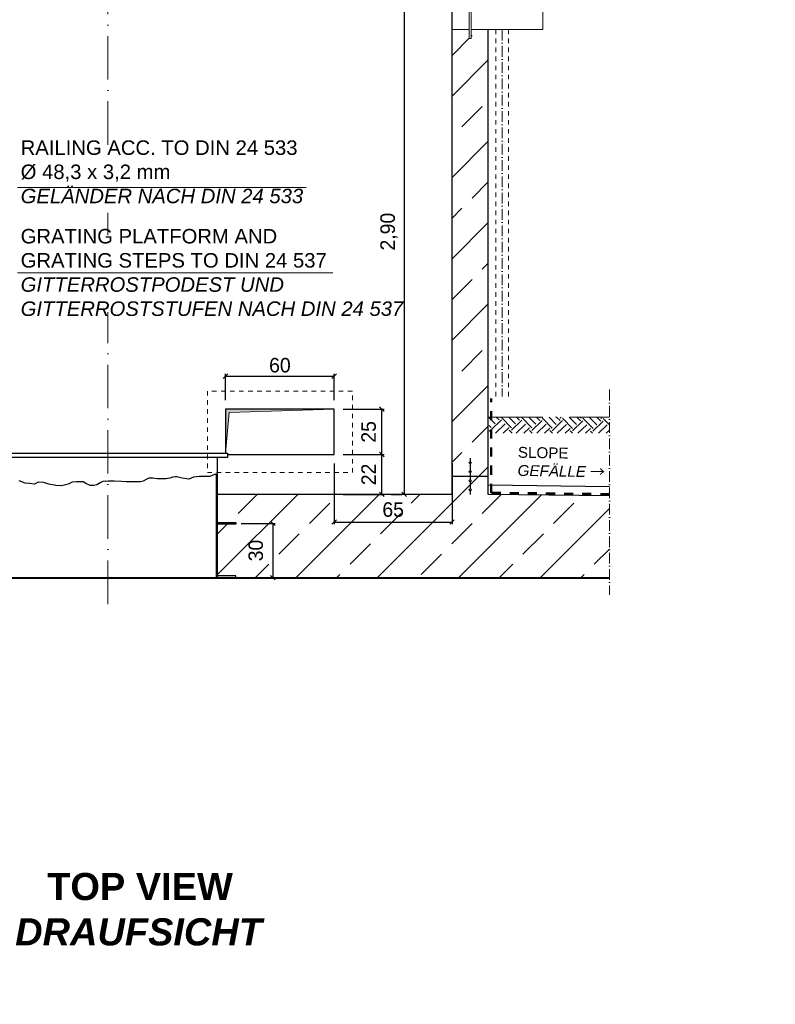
# Model space of a CAD drawing. Header units: millimetres. Extents: x -19424 to 109295, y -11926 to 8715.
# Tile 18 of 38: x -5639 to -1470, y 265 to 5700. Entities that reach past the tile are written whole.
import ezdxf

# ---------------------------------------------------------------- set-up
doc = ezdxf.new("R2010")
doc.units = ezdxf.units.MM
doc.linetypes.add('ACAD_ISO10W100', pattern=[18, 12, -3, 0, -3])
doc.linetypes.add('JIS_02_1.0', pattern=[2, 1, -1])
doc.layers.add('Bemaßung', color=7, linetype='Continuous', lineweight=13)
doc.layers.add('Beschriftung', color=7, linetype='Continuous')
doc.styles.add('LBB3.5M1000', font='isocp.shx', dxfattribs={"height": 3.5})
doc.dimstyles.new('DIN', dxfattribs={"dimtxt": 2.5, "dimasz": 2.5, "dimexe": 1.25, "dimexo": 0.625, "dimtad": 1, "dimtih": 1, "dimdec": 4, "dimdsep": 46, "dimlunit": 6, "dimtxsty": 'Standard', "dimcen": 2.5, "dimadec": 0, "dimazin": 0, "dimtfac": 1, "dimtdec": 4, "dimtmove": 0, "dimatfit": 3, "dimfxl": 0, "dimtvp": 1, "dimtolj": 1, "dimtzin": 0, "dimarcsym": 0})
pattern_1 = [(45, (92196.02, 41129.55), (-224.5064, 224.5064), []), (45, (92420.53, 41129.55), (-224.5064, 224.5064), [158.75, -79.375])]

# ---------------------------------------------------------------- blocks, each defined once
blk = doc.blocks.new('_Oblique')
at = {"color": 0, "linetype": 'ByBlock', "lineweight": -2}
blk.add_line((-0.5, -0.5), (0.5, 0.5), dxfattribs=at)
blk = doc.blocks.new('*D43')
at = {"layer": 'Bemaßung', "color": 0, "lineweight": -2, "transparency": 16777216}
for p, q in [((-3163.7, 5979.8), (-3531, 5979.8)), ((-3518.5, 5979.8), (-3518.5, 3079.8)), ((-3589.9, 3079.8), (-3531, 3079.8))]:
    blk.add_line(p, q, dxfattribs=at)
at = {"layer": 'DEFPOINTS', "color": 0, "transparency": 16777216}
for p in [(-3063.7, 5979.8), (-3518.5, 3079.8), (-3489.9, 3079.8)]:
    blk.add_point(p, dxfattribs=at)
at = {"layer": 'Bemaßung', "color": 0, "lineweight": -2, "transparency": 16777216, "xscale": 25, "yscale": 25, "zscale": 25}
for p, rotation in [((-3518.5, 5979.8), 90), ((-3518.5, 3079.8), 270)]:
    blk.add_blockref('_Oblique', p, dxfattribs=dict(at, rotation=rotation))
at = {"layer": 'Bemaßung', "color": 0, "transparency": 16777216, "insert": (-3601.8, 4529.8), "char_height": 80, "attachment_point": 5, "rotation": 90}
blk.add_mtext('\\A1;2,90', dxfattribs=at)
blk = doc.blocks.new('*D113')
at = {"layer": 'Bemaßung', "color": 0, "lineweight": -2, "transparency": 16777216}
for p, q in [((-4417.4, 2919.8), (-4230, 2919.8)), ((-4242.5, 2919.8), (-4242.5, 2619.8)), ((-4417.4, 2619.8), (-4230, 2619.8))]:
    blk.add_line(p, q, dxfattribs=at)
at = {"layer": 'DEFPOINTS', "color": 0, "transparency": 16777216}
for p in [(-4447.4, 2919.8), (-4447.4, 2619.8), (-4242.5, 2619.8)]:
    blk.add_point(p, dxfattribs=at)
at = {"layer": 'Bemaßung', "color": 0, "lineweight": -2, "transparency": 16777216, "xscale": 25, "yscale": 25, "zscale": 25}
for p, rotation in [((-4242.5, 2919.8), 90), ((-4242.5, 2619.8), 270)]:
    blk.add_blockref('_Oblique', p, dxfattribs=dict(at, rotation=rotation))
at = {"layer": 'Bemaßung', "color": 0, "transparency": 16777216, "insert": (-4336.6, 2769.8), "char_height": 80, "attachment_point": 5, "rotation": 90}
blk.add_mtext('\\A1;30', dxfattribs=at)
blk = doc.blocks.new('*D120')
at = {"layer": 'Bemaßung', "color": 0, "lineweight": -2, "transparency": 16777216}
for p, q in [((-4503.7, 3599.8), (-4503.7, 3744.8)), ((-4503.7, 3732.3), (-3903.7, 3732.3)), ((-3903.7, 3599.8), (-3903.7, 3744.8))]:
    blk.add_line(p, q, dxfattribs=at)
at = {"layer": 'DEFPOINTS', "color": 0, "transparency": 16777216}
for p in [(-3903.7, 3732.3), (-4503.7, 3549.8), (-3903.7, 3549.8)]:
    blk.add_point(p, dxfattribs=at)
at = {"layer": 'Bemaßung', "color": 0, "lineweight": -2, "transparency": 16777216, "xscale": 25, "yscale": 25, "zscale": 25, "rotation": 180}
blk.add_blockref('_Oblique', (-4503.7, 3732.3), dxfattribs=at)
at = {"layer": 'Bemaßung', "color": 0, "lineweight": -2, "transparency": 16777216, "xscale": 25, "yscale": 25, "zscale": 25}
blk.add_blockref('_Oblique', (-3903.7, 3732.3), dxfattribs=at)
at = {"layer": 'Bemaßung', "color": 0, "transparency": 16777216, "insert": (-4203.7, 3792.3), "char_height": 80, "attachment_point": 5}
blk.add_mtext('\\A1;60', dxfattribs=at)
blk = doc.blocks.new('*D121')
at = {"layer": 'Bemaßung', "color": 0, "lineweight": -2, "transparency": 16777216}
for p, q in [((-3853.7, 3549.8), (-3628.5, 3549.8)), ((-3641, 3299.8), (-3641, 3549.8)), ((-3853.7, 3299.8), (-3628.5, 3299.8))]:
    blk.add_line(p, q, dxfattribs=at)
at = {"layer": 'DEFPOINTS', "color": 0, "transparency": 16777216}
for p in [(-3903.7, 3549.8), (-3641, 3549.8), (-3903.7, 3299.8)]:
    blk.add_point(p, dxfattribs=at)
at = {"layer": 'Bemaßung', "color": 0, "lineweight": -2, "transparency": 16777216, "xscale": 25, "yscale": 25, "zscale": 25}
for p, rotation in [((-3641, 3549.8), 90), ((-3641, 3299.8), 270)]:
    blk.add_blockref('_Oblique', p, dxfattribs=dict(at, rotation=rotation))
at = {"layer": 'Bemaßung', "color": 0, "transparency": 16777216, "insert": (-3713.8, 3424.8), "char_height": 80, "attachment_point": 5, "rotation": 90}
blk.add_mtext('\\A1;25', dxfattribs=at)
blk = doc.blocks.new('*D122')
at = {"layer": 'Bemaßung', "color": 0, "lineweight": -2, "transparency": 16777216}
for p, q in [((-3853.7, 3299.8), (-3628.5, 3299.8)), ((-3641, 3079.8), (-3641, 3299.8)), ((-3853.7, 3079.8), (-3628.5, 3079.8))]:
    blk.add_line(p, q, dxfattribs=at)
at = {"layer": 'DEFPOINTS', "color": 0, "transparency": 16777216}
for p in [(-3903.7, 3299.8), (-3641, 3299.8), (-3903.7, 3079.8)]:
    blk.add_point(p, dxfattribs=at)
at = {"layer": 'Bemaßung', "color": 0, "lineweight": -2, "transparency": 16777216, "xscale": 25, "yscale": 25, "zscale": 25}
for p, rotation in [((-3641, 3299.8), 90), ((-3641, 3079.8), 270)]:
    blk.add_blockref('_Oblique', p, dxfattribs=dict(at, rotation=rotation))
at = {"layer": 'Bemaßung', "color": 0, "transparency": 16777216, "insert": (-3714, 3189.8), "char_height": 80, "attachment_point": 5, "rotation": 90}
blk.add_mtext('\\A1;22', dxfattribs=at)
blk = doc.blocks.new('*D123')
at = {"layer": 'Bemaßung', "color": 0, "lineweight": -2, "transparency": 16777216}
for p, q in [((-3903.7, 3249.8), (-3903.7, 2914.5)), ((-3253.7, 3249.8), (-3253.7, 2914.5)), ((-3903.7, 2927), (-3253.7, 2927))]:
    blk.add_line(p, q, dxfattribs=at)
at = {"layer": 'DEFPOINTS', "color": 0, "transparency": 16777216}
for p in [(-3903.7, 3299.8), (-3253.7, 3299.8), (-3253.7, 2927)]:
    blk.add_point(p, dxfattribs=at)
at = {"layer": 'Bemaßung', "color": 0, "lineweight": -2, "transparency": 16777216, "xscale": 25, "yscale": 25, "zscale": 25, "rotation": 180}
blk.add_blockref('_Oblique', (-3903.7, 2927), dxfattribs=at)
at = {"layer": 'Bemaßung', "color": 0, "lineweight": -2, "transparency": 16777216, "xscale": 25, "yscale": 25, "zscale": 25}
blk.add_blockref('_Oblique', (-3253.7, 2927), dxfattribs=at)
at = {"layer": 'Bemaßung', "color": 0, "transparency": 16777216, "insert": (-3578.7, 2995.5), "char_height": 80, "attachment_point": 5}
blk.add_mtext('\\A1;65', dxfattribs=at)

msp = doc.modelspace()

# ---------------------------------------------------------------- hatches: boundary and pattern name
at = {"lineweight": 13}
h = msp.add_hatch(dxfattribs=at)
h.set_pattern_fill('ANSI33', color=256, scale=50, style=0)
h.paths.add_polyline_path([(-7401.192, 6459.566), (-7391.196, 6469.562), (-7211.384, 6463.761), (-7201.192, 6453.569), (-7201.192, 6323.354), (-7190.859, 6313.02), (-6213.667, 6281.495), (-6213.667, 6378.593), (-6193.667, 6398.593), (-6073.667, 6398.593), (-6053.667, 6378.593), (-6053.667, 6076.229), (-7093.324, 6109.77), (-7093.646, 6099.775), (-7053.667, 6098.485), (-7053.667, 3079.77), (-5759.37, 3079.77), (-5759.37, 2924.77), (-5859.37, 2924.77), (-5859.37, 2914.77), (-5759.37, 2914.77), (-5759.37, 2629.77), (-5859.37, 2629.77), (-5859.37, 2619.77), (-9116.161, 2619.77), (-9116.161, 3058.804), (-7253.667, 3079.77), (-7253.667, 6104.937), (-7214.01, 6103.658), (-7213.688, 6113.653), (-7306.564, 6116.649), (-7305.274, 6156.628), (-7346.543, 6117.939), (-7391.52, 6119.39), (-7401.192, 6129.707)])
h.paths.add_polyline_path([(-2385.391, 2619.77), (-4447.37, 2619.77), (-4447.37, 2629.77), (-4547.37, 2629.77), (-4547.37, 2914.77), (-4447.37, 2914.77), (-4447.37, 2924.77), (-4547.37, 2924.77), (-4547.37, 3079.77), (-3253.667, 3079.77), (-3253.667, 5645.62), (-3158.667, 5645.62), (-3158.667, 5595.62), (-3148.667, 5595.62), (-3148.667, 5645.62), (-3053.667, 5645.62), (-3053.667, 3079.77), (-2385.391, 3072.247)])
h.paths.add_polyline_path([(-3253.667, 5813.92), (-3253.667, 5975.895), (-3213.687, 5974.605), (-3213.364, 5984.6), (-5053.667, 6043.968), (-5053.667, 6378.593), (-5033.667, 6398.593), (-4913.667, 6398.593), (-4893.667, 6378.593), (-4893.667, 6238.91), (-2913.339, 6172.024), (-2903.667, 6161.706), (-2903.667, 5984.611), (-2913.984, 5974.939), (-2958.961, 5976.39), (-2997.65, 6017.659), (-2998.94, 5977.68), (-3093.324, 5980.725), (-3093.646, 5970.732), (-3053.667, 5969.442), (-3053.667, 5813.92), (-3148.667, 5813.92), (-3148.667, 5863.92), (-3158.667, 5863.92), (-3158.667, 5813.92)])
at = {"lineweight": 9}
h = msp.add_hatch(color=256, dxfattribs=at)
h.dxf.hatch_style = 1
h.paths.add_polyline_path([(-4503.667, 3307.77), (-4502.967, 3307.77), (-4483.337, 3532.14), (-3903.667, 3549.77), (-4503.667, 3549.77)])
h = msp.add_hatch()
h.set_pattern_fill('EARTH', color=256, scale=12.5, angle=44.355047, style=0)
h.set_pattern_definition([(44.355, (-1688.026, -102.33), (1.2636, 112.2461), [79.375, -79.375]), (44.355, (-1708.835, -81.05), (1.2636, 112.2461), [79.375, -79.375]), (44.355, (-1729.644, -59.77), (1.2636, 112.2461), [79.375, -79.375]), (134.355, (-1729.49, -45.74), (-112.2461, 1.2636), [79.375, -79.375]), (134.355, (-1708.2, -24.93), (-112.2461, 1.2636), [79.375, -79.375]), (134.355, (-1686.92, -4.12), (-112.2461, 1.2636), [79.375, -79.375])])
h.paths.add_polyline_path([(-2385.391, 3506.437), (-3048.252, 3506.437), (-3048.252, 3416.843), (-2385.391, 3416.843)])
at = {"lineweight": 13}
h = msp.add_hatch(dxfattribs=at)
h.set_pattern_fill('ANSI33', color=256, scale=50, style=0)
h.set_pattern_definition(pattern_1)
h.paths.add_polyline_path([(-3148.667, 3254.943, -1), (-3158.667, 3254.943, -1)], flags=17)
h = msp.add_hatch(dxfattribs=at)
h.set_pattern_fill('ANSI33', color=256, scale=50, style=0)
h.set_pattern_definition([(45, (92196.02, 41179.55), (-224.5064, 224.5064), []), (45, (92420.53, 41179.55), (-224.5064, 224.5064), [158.75, -79.375])])
h.paths.add_polyline_path([(-3148.667, 3254.943, -1), (-3158.667, 3254.943, -1)], flags=17)
h = msp.add_hatch(dxfattribs=at)
h.set_pattern_fill('ANSI33', color=256, scale=50, style=0)
h.set_pattern_definition(pattern_1)
h.paths.add_polyline_path([(-3148.667, 3204.943, -1), (-3158.667, 3204.943, -1)], flags=17)
h = msp.add_hatch(dxfattribs=at)
h.set_pattern_fill('ANSI33', color=256, scale=50, style=0)
h.set_pattern_definition([(45, (92196.02, 41079.2), (-224.5064, 224.5064), []), (45, (92420.53, 41079.2), (-224.5064, 224.5064), [158.75, -79.375])])
h.paths.add_polyline_path([(-3148.667, 3154.597, -1), (-3158.667, 3154.597, -1)], flags=17)
h = msp.add_hatch(dxfattribs=at)
h.set_pattern_fill('ANSI33', color=256, scale=50, style=0)
h.set_pattern_definition([(45, (92196.02, 41029.2), (-224.5064, 224.5064), []), (45, (92420.53, 41029.2), (-224.5064, 224.5064), [158.75, -79.375])])
h.paths.add_polyline_path([(-3148.667, 3104.597, -1), (-3158.667, 3104.597, -1)], flags=17)

# ---------------------------------------------------------------- linework, layer by layer
for p, q in [((-3253.667, 3079.77), (-3253.667, 5985.9)), ((-3053.667, 3079.77), (-3053.667, 5645.62)), ((-4547.37, 2619.77), (-4547.37, 3282.77)), ((-3153.667, 3279.77), (-3153.667, 3259.943)), ((-3153.667, 3249.943), (-3153.667, 3209.943)), ((-4553.37, 2614.77), (-4553.37, 3188.773)), ((-3253.667, 3179.77), (-3053.667, 3179.77)), ((-3153.667, 3199.943), (-3153.667, 3159.597)), ((-3153.667, 3149.597), (-3153.667, 3109.597)), ((-3153.667, 3099.597), (-3153.667, 3079.77)), ((-2385.391, 3122.251), (-3053.667, 3129.773)), ((-3253.667, 3079.77), (-4547.37, 3079.77)), ((-2385.391, 3072.247), (-3053.667, 3079.77)), ((-2385.391, 2619.77), (-9116.161, 2619.77)), ((-2385.391, 2614.77), (-9116.161, 2614.77))]:
    msp.add_line(p, q)
at = {"linetype": 'ACAD_ISO10W100', "lineweight": 18, "ltscale": 20}
for p, q in [((-5153.667, 5009.179), (-5153.667, 5901.424)), ((-5153.667, 4510.637), (-5153.667, 4633.889)), ((-5153.667, 2474.77), (-5153.667, 4085.007))]:
    msp.add_line(p, q, dxfattribs=at)
at = {"lineweight": 13}
for p, q in [((-2753.667, 5645.62), (-2753.667, 5813.92)), ((-3158.667, 5645.62), (-3253.667, 5645.62)), ((-3053.667, 5645.62), (-3148.667, 5645.62)), ((-3053.667, 5645.62), (-2753.667, 5645.62))]:
    msp.add_line(p, q, dxfattribs=at)
at = {"linetype": 'JIS_02_1.0', "lineweight": 9, "ltscale": 25}
for p, q in [((-3012.499, 5645.62), (-3012.499, 3620.378)), ((-2942.499, 5645.62), (-2942.499, 3620.378))]:
    msp.add_line(p, q, dxfattribs=at)
at = {"linetype": 'ACAD_ISO10W100', "lineweight": 9, "ltscale": 5}
msp.add_line((-2977.499, 5645.62), (-2977.499, 3620.378), dxfattribs=at)
at = {"linetype": 'ACAD_ISO10W100', "lineweight": 13, "ltscale": 5}
msp.add_line((-2385.391, 3658.77), (-2385.391, 2524.77), dxfattribs=at)
at = {"linetype": 'JIS_02_1.0', "lineweight": 50, "ltscale": 50}
for p, q in [((-3037.555, 3088.478), (-3037.555, 3608.77)), ((-2385.391, 3081.133), (-3037.555, 3088.478))]:
    msp.add_line(p, q, dxfattribs=at)
at = {"lineweight": 9}
for p in [(-3903.667, 3549.77), (-4502.967, 3307.77)]:
    msp.add_line(p, (-4483.337, 3532.14), dxfattribs=at)
at = {"linetype": 'ACAD_ISO10W100', "lineweight": 13, "ltscale": 25}
msp.add_line((-3053.667, 3506.437), (-2385.391, 3506.437), dxfattribs=at)
at = {"lineweight": 13}
msp.add_lwpolyline([(-3158.667, 5595.62), (-3158.667, 5863.92), (-3148.667, 5863.92), (-3148.667, 5595.62)], close=True, dxfattribs=at)
at = {"linetype": 'JIS_02_1.0', "lineweight": 18, "ltscale": 25}
msp.add_lwpolyline([(-4603.667, 3199.77), (-3803.667, 3199.77), (-3803.667, 3649.77), (-4603.667, 3649.77)], close=True, dxfattribs=at)
for points in [[(-4493.37, 3299.77), (-3903.667, 3299.77), (-3903.667, 3549.77), (-4503.667, 3549.77), (-4503.667, 3307.77)], [(-4547.667, 3188.773), (-4564.71, 3188.773), (-4590.805, 3179.287), (-4609.783, 3179.287), (-4646.553, 3179.287), (-4680.951, 3174.544), (-4707.046, 3163.873), (-4742.629, 3169.802), (-4772.283, 3175.73), (-4781.772, 3175.73), (-4793.633, 3174.544), (-4811.425, 3169.802), (-4822.1, 3167.43), (-4833.961, 3165.059), (-4852.94, 3165.059), (-4880.221, 3166.244), (-4906.316, 3168.616), (-4927.666, 3168.616), (-4940.713, 3161.501), (-4957.319, 3152.015), (-4972.739, 3148.458), (-4995.275, 3148.458), (-5015.44, 3148.458), (-5052.21, 3149.644), (-5078.305, 3150.83), (-5118.633, 3153.201), (-5150.659, 3152.015), (-5166.078, 3150.83), (-5168.451, 3152.015), (-5180.312, 3150.83), (-5190.987, 3146.087), (-5213.524, 3133.044), (-5230.13, 3128.301), (-5250.294, 3129.487), (-5275.202, 3140.158), (-5289.436, 3148.458), (-5306.042, 3148.458), (-5327.392, 3148.458), (-5349.929, 3147.272), (-5371.279, 3135.415), (-5409.235, 3127.115), (-5440.075, 3128.301), (-5478.031, 3136.601), (-5506.498, 3144.901), (-5537.337, 3147.272), (-5558.688, 3136.601), (-5585.969, 3138.972), (-5609.692, 3141.344), (-5641.717, 3154.387)], [(-4547.37, 2924.77), (-4447.37, 2924.77), (-4447.37, 2914.77), (-4547.37, 2914.77)], [(-4447.37, 2619.77), (-4447.37, 2629.77), (-4547.37, 2629.77)]]:
    msp.add_lwpolyline(points)
msp.add_lwpolyline([(-4493.37, 3282.77), (-5813.37, 3282.77), (-5813.37, 3307.77), (-4493.37, 3307.77)], close=True)
for centre in [(-3153.667, 3254.943), (-3153.667, 3204.943), (-3153.667, 3154.597), (-3153.667, 3104.597)]:
    msp.add_circle(centre, 5)
at = {"layer": 'Beschriftung', "lineweight": 9}
for p, q in [((-5650.964, 4774.231), (-4058.619, 4774.231)), ((-5650.964, 4302.092), (-3910.756, 4302.092))]:
    msp.add_line(p, q, dxfattribs=at)

# ---------------------------------------------------------------- texts
at = {"layer": 'Beschriftung', "lineweight": 15, "char_height": 80, "attachment_point": 1, "style": 'LBB3.5M1000'}
for s, insert, width in [('{\\fArial|b0|i0|c0|p34;\\C256;RAILING ACC. TO DIN 24 533\\P%%C 48,3 x 3,2 mm\\P\\fArial|b0|i1|c0|p34;GELÄNDER NACH DIN 24 533}', (-5634.09, 5033.433), 1876.4844), ('{\\fArial|b0|i0|c0|p34;GRATING PLATFORM AND\\PGRATING STEPS TO DIN 24 537\\P\\fArial|b0|i1|c0|p34;GITTERROSTPODEST UND\\PGITTERROSTSTUFEN NACH DIN 24 537}', (-5634.09, 4544.748), 2127.13342)]:
    msp.add_mtext(s, dxfattribs=dict(at, insert=insert, width=width))
at = {"layer": 'Beschriftung', "insert": (-2889.864, 3342.131), "char_height": 60, "width": 519.9798, "attachment_point": 1, "rotation": 359.032959, "style": 'LBB3.5M1000'}
msp.add_mtext('{\\fArial|b0|i0|c0|p34;\\C256;SLOPE\\P\\fArial|b0|i1|c0|p34;GEFÄLLE \\fSimSun|b1|i0|c134|p2;→}', dxfattribs=at)
at = {"layer": 'Beschriftung', "insert": (-15342.797, 990.549), "char_height": 150, "width": 1682.94636, "attachment_point": 1, "style": 'LBB3.5M1000', "bg_fill": 2}
msp.add_mtext('\\pi74.897;{\\fArial|b1|i0|c0|p34;GROUND PLAN\\L\\P\\pi221.06;\\fArial|b1|i1|c0|p34;\\lGRUNDRISS}', dxfattribs=at)

# ---------------------------------------------------------------- dimensions: what is measured, and where the dimension line sits
at = {"layer": 'Bemaßung'}
for base, p1, p2, text, override, picture, middle in [((-3518.547, 3079.77), (-3063.667, 5979.77), (-3489.947, 3079.77), '2,90', {"dimscale": 10, "dimtxt": 8, "dimexo": 10, "dimgap": 2, "dimdec": 2, "dimblk1": 'Oblique', "dimblk2": 'Oblique', "dimsah": 1, "dimtdec": 2, "dimtmove": 2}, '*D43', (-3601.759, 4529.77)), ((-3640.954, 3549.77), (-3903.667, 3299.77), (-3903.667, 3549.77), '25', {"dimscale": 10, "dimtxt": 8, "dimexo": 5, "dimgap": 2, "dimdec": 2, "dimblk1": 'Oblique', "dimblk2": 'Oblique', "dimsah": 1, "dimtdec": 2, "dimtmove": 2}, '*D121', (-3713.773, 3424.77)), ((-3640.954, 3299.77), (-3903.667, 3079.77), (-3903.667, 3299.77), '22', {"dimscale": 10, "dimtxt": 8, "dimexo": 5, "dimgap": 2, "dimdec": 2, "dimblk1": 'Oblique', "dimblk2": 'Oblique', "dimsah": 1, "dimtdec": 2, "dimtmove": 2}, '*D122', (-3713.978, 3189.77)), ((-4242.464, 2619.77), (-4447.37, 2919.77), (-4447.37, 2619.77), '30', {"dimscale": 10, "dimtxt": 8, "dimexo": 3, "dimgap": 2, "dimdec": 2, "dimblk1": 'Oblique', "dimblk2": 'Oblique', "dimsah": 1, "dimtdec": 2, "dimtmove": 2}, '*D113', (-4336.607, 2769.77))]:
    dim = msp.add_linear_dim(base=base, p1=p1, p2=p2, angle=90, text=text, dimstyle='DIN', override=override, dxfattribs=at)
    dim.commit()
    dim.dimension.update_dxf_attribs({"geometry": picture, "text_midpoint": middle, "dimtype": 160})
dim = msp.add_linear_dim(base=(-3903.667, 3732.313), p1=(-4503.667, 3549.77), p2=(-3903.667, 3549.77), text='60', dimstyle='DIN', override={"dimscale": 10, "dimtxt": 8, "dimexo": 5, "dimgap": 2, "dimdec": 2, "dimblk1": 'Oblique', "dimblk2": 'Oblique', "dimsah": 1, "dimtdec": 2, "dimtmove": 2}, dxfattribs=at)
dim.commit()
dim.dimension.update_dxf_attribs({"geometry": '*D120', "text_midpoint": (-4203.667, 3792.313)})
dim = msp.add_linear_dim(base=(-3253.667, 2927.005), p1=(-3903.667, 3299.77), p2=(-3253.667, 3299.77), text='65', dimstyle='DIN', override={"dimscale": 10, "dimtxt": 8, "dimexo": 5, "dimgap": 2, "dimdec": 2, "dimblk1": 'Oblique', "dimblk2": 'Oblique', "dimsah": 1, "dimtdec": 2, "dimtmove": 2}, dxfattribs=at)
dim.commit()
dim.dimension.update_dxf_attribs({"geometry": '*D123', "text_midpoint": (-3578.667, 2995.507), "dimtype": 160})

# ---------------------------------------------------------------- next in the draw order: texts
at = {"layer": 'Beschriftung', "insert": (-5819.218, 990.549), "char_height": 150, "width": 1682.94636, "attachment_point": 1, "style": 'LBB3.5M1000', "bg_fill": 2}
msp.add_mtext('\\pi331.57;{\\fArial|b1|i0|c0|p34;TOP VIEW\\P\\pi154.76;\\fArial|b1|i1|c0|p34;DRAUFSICHT}', dxfattribs=at)

doc.saveas('drawing.dxf')
